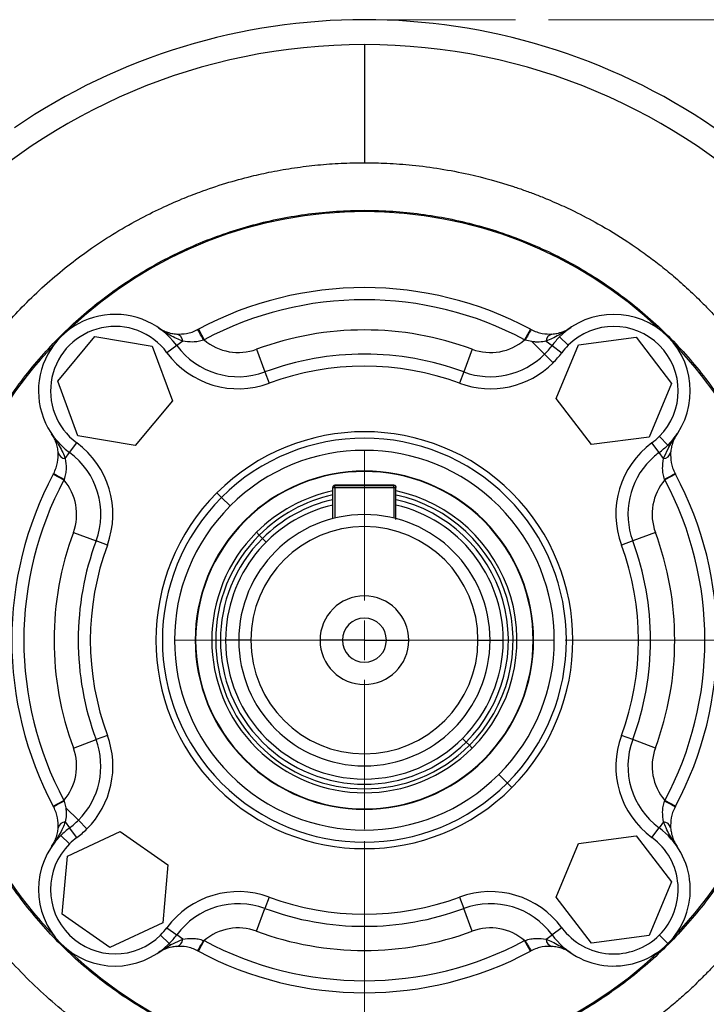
# Model space of a CAD drawing. Header units: inches. Extents: x 0.6 to 16.3, y 0.2 to 11.5.
# Tile 12 of 14: x 11.7 to 14, y 5.7 to 9. Entities that reach past the tile are written whole.
import ezdxf

# ---------------------------------------------------------------- set-up
doc = ezdxf.new("R2010")
doc.units = ezdxf.units.IN
doc.header["$MEASUREMENT"] = 0
doc.linetypes.add('CENTERX2', pattern=[0.8, 0.5, -0.1, 0.1, -0.1])
doc.styles.add('SLDTEXTSTYLE0', font='TXT', dxfattribs={"width": 0.75})
doc.dimstyles.new('SLDDIMSTYLE0', dxfattribs={"dimtxt": 0.137795, "dimasz": 0.14, "dimexe": 0, "dimexo": 0.0625, "dimgap": 0.034449, "dimtad": 0, "dimdec": 1, "dimlfac": 1.5, "dimrnd": 1e-09, "dimzin": 12, "dimdsep": 46, "dimtxsty": 'SLDTEXTSTYLE0', "dimblk1": 'CLOSED', "dimblk2": 'CLOSED', "dimsah": 1, "dimcen": 0.09, "dimadec": 0, "dimazin": 3, "dimtfac": 1, "dimtofl": 0, "dimtmove": 0, "dimatfit": 3, "dimldrblk": 'CLOSED', "dimfxl": 0, "dimfrac": 2, "dimtolj": 1, "dimtzin": 12, "dimarcsym": 0})
doc.dimstyles.new('SLDDIMSTYLE1', dxfattribs={"dimtxt": 0.137795, "dimasz": 0.14, "dimexe": 0, "dimexo": 0.0625, "dimgap": 0.034449, "dimtad": 0, "dimtih": 1, "dimtoh": 1, "dimdec": 1, "dimlfac": 1.5, "dimrnd": 1e-09, "dimzin": 12, "dimdsep": 46, "dimtxsty": 'SLDTEXTSTYLE0', "dimblk1": 'CLOSED', "dimblk2": 'CLOSED', "dimsah": 1, "dimcen": 0.09, "dimadec": 0, "dimazin": 3, "dimtfac": 1, "dimtofl": 0, "dimtmove": 0, "dimatfit": 3, "dimldrblk": 'CLOSED', "dimfxl": 0, "dimfrac": 2, "dimtolj": 1, "dimtzin": 12, "dimarcsym": 0})
doc.dimstyles.new('SLDDIMSTYLE2', dxfattribs={"dimtxt": 0.137795, "dimasz": 0.14, "dimexe": 0, "dimexo": 0.0625, "dimgap": 0.034449, "dimtad": 0, "dimtih": 1, "dimtoh": 1, "dimdec": 1, "dimlfac": 1.5, "dimrnd": 1e-09, "dimzin": 12, "dimdsep": 46, "dimtxsty": 'SLDTEXTSTYLE0', "dimblk1": 'CLOSED', "dimblk2": 'CLOSED', "dimsah": 1, "dimcen": 0.09, "dimadec": 0, "dimazin": 3, "dimtfac": 1, "dimtdec": 1, "dimtofl": 0, "dimtmove": 0, "dimatfit": 3, "dimldrblk": 'CLOSED', "dimfxl": 0, "dimfrac": 2, "dimtolj": 1, "dimtzin": 12, "dimarcsym": 0})
doc.dimstyles.new('SLDDIMSTYLE4', dxfattribs={"dimtxt": 0.137795, "dimasz": 0.14, "dimexe": 0, "dimexo": 0.0625, "dimgap": 0.034449, "dimtad": 0, "dimdec": 1, "dimlfac": 1.5, "dimrnd": 1e-09, "dimzin": 12, "dimdsep": 46, "dimtxsty": 'SLDTEXTSTYLE0', "dimblk1": 'CLOSED', "dimblk2": 'CLOSED', "dimsah": 1, "dimcen": 0.09, "dimadec": 0, "dimazin": 3, "dimtfac": 1, "dimtdec": 1, "dimtmove": 0, "dimatfit": 0, "dimldrblk": 'CLOSED', "dimfxl": 0, "dimfrac": 2, "dimtolj": 1, "dimtzin": 12, "dimarcsym": 0})

# ---------------------------------------------------------------- blocks, each defined once
blk = doc.blocks.new('_Closed')
at = {"color": 0, "linetype": 'ByBlock', "lineweight": -2}
for p, q in [((-1, 0.166667), (0, 0)), ((-1, 0.166667), (-1, -0.166667)), ((0, 0), (-1, -0.166667)), ((0, 0), (-1, 0))]:
    blk.add_line(p, q, dxfattribs=at)
blk = doc.blocks.new('_D')
at = {"color": 7, "linetype": 'Continuous', "lineweight": 0}
for p, q in [((14.9391, 6.1815), (14.9391, 2.9712)), ((12.0525, 4.3545), (12.0525, 2.9712)), ((12.6679, 3.209), (12.626, 3.209)), ((12.626, 3.209), (12.626, 2.9903)), ((12.9734, 3.209), (13.0154, 3.209)), ((13.0154, 3.209), (13.0154, 2.9903)), ((12.0525, 3.0105), (12.5051, 3.0105)), ((14.9391, 3.0105), (13.1362, 3.0105)), ((12.626, 2.9903), (12.6679, 2.9903)), ((13.0154, 2.9903), (12.9734, 2.9903))]:
    blk.add_line(p, q, dxfattribs=at)
at = {"color": 7, "linetype": 'Continuous', "lineweight": 18, "xscale": 0.14, "yscale": 0.14, "rotation": 180.0000000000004}
blk.add_blockref('_Closed', (12.0525, 3.0105), dxfattribs=at)
at = {"color": 7, "linetype": 'Continuous', "lineweight": 18, "xscale": 0.14, "yscale": 0.14}
blk.add_blockref('_Closed', (14.9391, 3.0105), dxfattribs=at)
at = {"color": 7, "linetype": 'Continuous', "lineweight": 18, "char_height": 0.1378, "attachment_point": 1, "style": 'SLDTEXTSTYLE0'}
for s, insert in [('110', (12.6679, 3.1679)), ('4.3', (12.6934, 2.9617))]:
    blk.add_mtext(s, dxfattribs=dict(at, insert=insert))
blk = doc.blocks.new('_D_1')
at = {"color": 7, "linetype": 'Continuous', "lineweight": 0}
for p, q in [((13.4951, 8.9826), (15.7643, 8.9826)), ((15.7249, 8.9826), (15.7249, 7.9053)), ((15.5722, 7.8773), (15.5302, 7.8773)), ((15.5302, 7.8773), (15.5302, 7.6586)), ((15.8777, 7.8773), (15.9196, 7.8773)), ((15.9196, 7.8773), (15.9196, 7.6586)), ((15.5302, 7.6586), (15.5722, 7.6586)), ((15.9196, 7.6586), (15.8777, 7.6586)), ((15.7249, 4.1129), (15.7249, 7.4524)), ((14.1313, 4.1129), (15.7643, 4.1129))]:
    blk.add_line(p, q, dxfattribs=at)
at = {"color": 7, "linetype": 'Continuous', "lineweight": 18, "xscale": 0.14, "yscale": 0.14}
for p, rotation in [((15.7249, 8.9826), 90.0000000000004), ((15.7249, 4.1129), 270.0000000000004)]:
    blk.add_blockref('_Closed', p, dxfattribs=dict(at, rotation=rotation))
at = {"color": 7, "linetype": 'Continuous', "lineweight": 18, "char_height": 0.1378, "attachment_point": 1, "style": 'SLDTEXTSTYLE0'}
for s, insert in [('186', (15.5722, 7.8362)), ('7.3', (15.5977, 7.63))]:
    blk.add_mtext(s, dxfattribs=dict(at, insert=insert))
blk = doc.blocks.new('_D_2')
at = {"color": 7, "linetype": 'Continuous', "lineweight": 0}
for p, q in [((13.5504, 6.9293), (15.3384, 6.9293)), ((15.2991, 6.9293), (15.2991, 5.0259)), ((15.1463, 4.9979), (15.1044, 4.9979)), ((15.1044, 4.9979), (15.1044, 4.7792)), ((15.4518, 4.9979), (15.4938, 4.9979)), ((15.4938, 4.9979), (15.4938, 4.7792)), ((15.1044, 4.7792), (15.1463, 4.7792)), ((15.4938, 4.7792), (15.4518, 4.7792)), ((15.2991, 4.1129), (15.2991, 4.573)), ((14.1313, 4.1129), (15.3384, 4.1129))]:
    blk.add_line(p, q, dxfattribs=at)
at = {"color": 7, "linetype": 'Continuous', "lineweight": 18, "xscale": 0.14, "yscale": 0.14}
for p, rotation in [((15.2991, 6.9293, -0.4875), 90.0000000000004), ((15.2991, 4.1129, -0.4875), 270.0000000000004)]:
    blk.add_blockref('_Closed', p, dxfattribs=dict(at, rotation=rotation))
at = {"color": 7, "linetype": 'Continuous', "lineweight": 18, "char_height": 0.1378, "attachment_point": 1, "style": 'SLDTEXTSTYLE0'}
for s, insert in [('107', (15.1463, 4.9568)), ('4.2', (15.1718, 4.7506))]:
    blk.add_mtext(s, dxfattribs=dict(at, insert=insert))
blk = doc.blocks.new('_D_4')
at = {"color": 7, "linetype": 'Continuous', "lineweight": 0}
for p, q in [((12.8858, 6.2646), (12.8858, 3.7716)), ((12.0525, 4.3545), (12.0525, 3.7716)), ((12.3187, 4.0094), (12.2767, 4.0094)), ((12.2767, 4.0094), (12.2767, 3.7906)), ((12.5223, 4.0094), (12.5643, 4.0094)), ((12.5643, 4.0094), (12.5643, 3.7906)), ((12.0525, 3.8109), (11.8025, 3.8109)), ((12.2767, 3.7906), (12.3187, 3.7906)), ((12.5643, 3.7906), (12.5223, 3.7906)), ((12.8858, 3.8109), (13.1358, 3.8109))]:
    blk.add_line(p, q, dxfattribs=at)
at = {"color": 7, "linetype": 'Continuous', "lineweight": 18, "xscale": 0.14, "yscale": 0.14}
blk.add_blockref('_Closed', (12.0525, 3.8109, -0.4875), dxfattribs=at)
at = {"color": 7, "linetype": 'Continuous', "lineweight": 18, "xscale": 0.14, "yscale": 0.14, "rotation": 180.0000000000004}
blk.add_blockref('_Closed', (12.8858, 3.8109, -0.4875), dxfattribs=at)
at = {"color": 7, "linetype": 'Continuous', "lineweight": 18, "char_height": 0.1378, "attachment_point": 1, "style": 'SLDTEXTSTYLE0'}
for s, insert in [('32', (12.3187, 3.9683)), ('1.3', (12.2933, 3.7621))]:
    blk.add_mtext(s, dxfattribs=dict(at, insert=insert))
blk = doc.blocks.new('SW_CENTERMARKSYMBOL_0')
at = {"color": 0, "linetype": 'Continuous', "lineweight": 18}
for p, q in [((0, 0.1312), (0, 0.6253)), ((0, 0), (0, 0.0656)), ((-0.1312, 0), (-0.6253, 0)), ((0, 0), (-0.0656, 0)), ((0, 0), (0, -0.0656)), ((0, 0), (0.0656, 0)), ((0.1312, 0), (0.6253, 0)), ((0, -0.1312), (0, -0.6253))]:
    blk.add_line(p, q, dxfattribs=at)

msp = doc.modelspace()

# ---------------------------------------------------------------- linework, layer by layer
at = {"color": 7, "linetype": 'CENTERX2', "lineweight": 18}
msp.add_line((12.8858, 8.9826), (13.4557, 8.9826), dxfattribs=at)
at = {"color": 7, "linetype": 'Continuous', "lineweight": 25}
for p, q in [((12.8858, 8.9002), (12.8858, 8.5094)), ((12.3368, 7.9587), (12.3556, 7.9234)), ((13.4348, 7.9587), (13.416, 7.9234)), ((11.8711, 7.7866), (11.994, 7.9347)), ((11.994, 7.9347), (12.1837, 7.9024)), ((12.2847, 7.919), (12.2649, 7.9044)), ((13.44, 7.9173), (13.4181, 7.9227)), ((13.4869, 7.919), (13.5067, 7.9044)), ((13.5316, 7.9334), (13.5599, 7.9051)), ((13.5936, 7.907), (13.7845, 7.932)), ((13.7845, 7.932), (13.9016, 7.7793)), ((12.1837, 7.9024), (12.2505, 7.7219)), ((12.2649, 7.9044), (12.2326, 7.8807)), ((12.5291, 7.892), (12.5569, 7.817)), ((13.2424, 7.892), (13.2147, 7.817)), ((13.44, 7.9173), (13.4818, 7.8754)), ((13.5067, 7.9044), (13.5389, 7.8807)), ((13.5199, 7.7292), (13.5936, 7.907)), ((13.5101, 7.8472), (13.4818, 7.8754)), ((12.5569, 7.817), (12.5708, 7.7795)), ((13.2147, 7.817), (13.2008, 7.7795)), ((11.938, 7.6061), (11.8711, 7.7866)), ((13.9016, 7.7793), (13.8278, 7.6015)), ((12.2505, 7.7219), (12.1277, 7.5738)), ((13.637, 7.5765), (13.5199, 7.7292)), ((12.1277, 7.5738), (11.938, 7.6061)), ((13.8278, 7.6015), (13.637, 7.5765)), ((13.8899, 7.5751), (13.8616, 7.6034)), ((13.8943, 7.5707), (13.9204, 7.6121)), ((11.9107, 7.5502), (11.9344, 7.5824)), ((13.8609, 7.5502), (13.8372, 7.5824)), ((13.8755, 7.5304), (13.8943, 7.5707)), ((13.8899, 7.5751), (13.8943, 7.5707)), ((11.8961, 7.5304), (11.9107, 7.5502)), ((13.8755, 7.5304), (13.8609, 7.5502)), ((11.8564, 7.4783), (11.8917, 7.4595)), ((13.9152, 7.4783), (13.8799, 7.4595)), ((12.7884, 7.4425), (12.7884, 7.4415)), ((12.9834, 7.4425), (12.7884, 7.4425)), ((12.7884, 7.4415), (12.9834, 7.4415)), ((12.9834, 7.4338), (12.7884, 7.4338)), ((12.9834, 7.4415), (12.9834, 7.4425)), ((12.491, 7.3241), (12.49, 7.3251)), ((11.9231, 7.286), (11.9981, 7.2582)), ((12.538, 7.2771), (12.5287, 7.2864)), ((12.5488, 7.2663), (12.538, 7.2771)), ((12.561, 7.2541), (12.5488, 7.2663)), ((13.8485, 7.286), (13.7735, 7.2582)), ((12.0356, 7.2443), (11.9981, 7.2582)), ((13.7735, 7.2582), (13.736, 7.2443)), ((12.47, 6.9293), (12.4265, 6.9293)), ((12.51, 6.9293), (12.47, 6.9293)), ((12.8129, 6.9293), (12.7391, 6.9293)), ((12.8858, 6.9293), (12.8129, 6.9293)), ((12.8858, 6.9293), (12.9587, 6.9293)), ((12.9587, 6.9293), (13.0325, 6.9293)), ((13.2616, 6.9293), (13.3016, 6.9293)), ((13.3016, 6.9293), (13.3451, 6.9293)), ((12.0356, 6.6143), (11.9981, 6.6004)), ((13.7735, 6.6004), (13.736, 6.6143)), ((11.9231, 6.5726), (11.9981, 6.6004)), ((13.2106, 6.6045), (13.2227, 6.5924)), ((13.2227, 6.5924), (13.2336, 6.5815)), ((13.8485, 6.5726), (13.7735, 6.6004)), ((13.2336, 6.5815), (13.2428, 6.5723)), ((13.2806, 6.5345), (13.2815, 6.5336)), ((11.8564, 6.3803), (11.8917, 6.3991)), ((11.8924, 6.397), (11.8978, 6.3751)), ((13.9152, 6.3803), (13.8799, 6.3991)), ((11.8978, 6.3751), (11.9397, 6.3333)), ((11.8961, 6.3282), (11.9107, 6.3084)), ((11.9679, 6.305), (11.9397, 6.3333)), ((13.8755, 6.3282), (13.8609, 6.3084)), ((11.9032, 6.2147), (12.0776, 6.2961)), ((11.9344, 6.2762), (11.9107, 6.3084)), ((12.0776, 6.2961), (12.2352, 6.1857)), ((13.8372, 6.2762), (13.8609, 6.3084)), ((11.8817, 6.2835), (11.91, 6.2552)), ((13.5199, 6.0793), (13.5936, 6.2571)), ((13.5936, 6.2571), (13.7845, 6.2821)), ((13.7845, 6.2821), (13.9016, 6.1294)), ((11.8864, 6.023), (11.9032, 6.2147)), ((12.2352, 6.1857), (12.2185, 5.994)), ((13.9016, 6.1294), (13.8278, 5.9516)), ((12.5708, 6.0791), (12.5569, 6.0416)), ((13.2008, 6.0791), (13.2147, 6.0416)), ((13.637, 5.9266), (13.5199, 6.0793)), ((12.5291, 5.9666), (12.5569, 6.0416)), ((13.2424, 5.9666), (13.2147, 6.0416)), ((12.0441, 5.9126), (11.8864, 6.023)), ((12.2185, 5.994), (12.0441, 5.9126)), ((12.2326, 5.9779), (12.2649, 5.9542)), ((13.5389, 5.9779), (13.5067, 5.9542)), ((12.24, 5.9252), (12.2117, 5.9535)), ((12.2444, 5.9208), (12.2847, 5.9396)), ((12.2847, 5.9396), (12.2649, 5.9542)), ((12.3368, 5.8999), (12.3556, 5.9352)), ((13.4348, 5.8999), (13.416, 5.9352)), ((13.4869, 5.9396), (13.5067, 5.9542)), ((13.8278, 5.9516), (13.637, 5.9266)), ((13.8899, 5.9252), (13.8616, 5.9535)), ((12.203, 5.8947), (12.2444, 5.9208)), ((12.24, 5.9252), (12.2444, 5.9208))]:
    msp.add_line(p, q, dxfattribs=at)
at = {"color": 8, "linetype": 'Continuous', "lineweight": 25}
for p, q in [((12.7884, 7.4338), (12.7884, 7.3336)), ((12.9834, 7.4338), (12.9834, 7.3335)), ((12.4133, 7.4018), (12.398, 7.417)), ((12.4415, 7.3736), (12.4133, 7.4018)), ((13.3301, 6.485), (13.3583, 6.4568)), ((13.3583, 6.4568), (13.3735, 6.4416))]:
    msp.add_line(p, q, dxfattribs=at)
at = {"color": 7, "linetype": 'Continuous', "lineweight": 25}
for centre, radius, start, end in [((12.8858, 6.9293), 2.0533, 55.6839, 124.3161), ((12.8858, 6.9293), 1.9709, 90, 180), ((12.8858, 6.9293), 1.9709, 0, 90), ((12.8858, 6.9293), 1.4181, 46.3759, 133.6241), ((12.8858, 6.9293), 1.1667, 61.9267, 118.0733), ((12.8858, 6.9293), 1.1267, 61.9267, 118.0733), ((12.0608, 7.7543), 0.2533, 36.3491, 233.6509), ((13.7107, 7.7543), 0.2533, 315, 135), ((12.0608, 7.7543), 0.2133, 36.3491, 233.6509), ((11.9587, 7.7219), 0.4429, 26.954, 32.0884), ((12.8858, 6.9293), 1.0267, 69.6717, 110.3283), ((13.8128, 7.7219), 0.4429, 147.9116, 153.046), ((13.7107, 7.7543), 0.2133, 315, 135), ((12.2586, 7.9171), 0.0262, 4.0364, 75.427), ((12.4689, 8.0546), 0.1733, 229.1687, 290.3283), ((13.3027, 8.0546), 0.1733, 249.6717, 310.8313), ((13.513, 7.9171), 0.0262, 104.573, 175.9636), ((13.7107, 7.7543), 0.2533, 135, 143.6509), ((12.8858, 6.9293), 1.4181, 136.3759, 180), ((12.4689, 8.0546), 0.2533, 216.3491, 290.3283), ((13.3027, 8.0546), 0.2533, 315, 323.6509), ((13.7107, 7.7543), 0.2133, 135, 143.6509), ((12.8858, 6.9293), 1.4181, 0, 43.6241), ((12.4689, 8.0546), 0.2933, 216.3491, 290.3283), ((12.8858, 6.9293), 0.9467, 69.6717, 110.3283), ((13.3027, 8.0546), 0.2533, 249.6717, 315), ((13.3027, 8.0546), 0.2933, 315, 323.6509), ((12.8858, 6.9293), 0.9067, 69.6717, 110.3283), ((13.3027, 8.0546), 0.2933, 249.6717, 315), ((12.8858, 6.9293), 0.6898, 315, 135), ((12.8858, 6.9293), 0.6683, 315, 135), ((13.7107, 7.7543), 0.2133, 306.3491, 315), ((11.7605, 7.3462), 0.2933, 339.6717, 53.6509), ((14.011, 7.3462), 0.2933, 126.3491, 200.3283), ((13.7107, 7.7543), 0.2533, 306.3491, 315), ((11.8979, 7.5565), 0.0262, 194.573, 265.9636), ((11.7605, 7.3462), 0.2533, 339.6717, 53.6509), ((12.8858, 6.9293), 0.6283, 315, 135), ((14.011, 7.3462), 0.2533, 126.3491, 135), ((13.8736, 7.5565), 0.0262, 274.0364, 345.427), ((14.011, 7.3462), 0.2533, 135, 200.3283), ((12.8858, 6.9293), 1.1667, 151.9267, 208.0733), ((12.0931, 7.8564), 0.4429, 237.9116, 243.046), ((12.8858, 6.9293), 0.5597, 315, 135), ((12.8858, 6.9293), 0.5583, 315, 135), ((13.6784, 7.8564), 0.4429, 296.954, 302.0884), ((12.8858, 6.9293), 1.1667, 331.9267, 28.0733), ((12.8858, 6.9293), 1.1267, 151.9267, 208.0733), ((11.7605, 7.3462), 0.1733, 339.6717, 40.8313), ((14.011, 7.3462), 0.1733, 139.1687, 200.3283), ((12.8858, 6.9293), 1.1267, 331.9267, 28.0733), ((12.8858, 6.9293), 0.6898, 135, 315), ((12.8858, 6.9293), 0.6683, 135, 315), ((12.8858, 6.9293), 0.5049, 101.9833, 135), ((12.8858, 6.9293), 0.5049, 315, 77.9848), ((12.8858, 6.9293), 0.6283, 135, 315), ((12.8858, 6.9293), 0.4593, 103.1372, 180), ((12.8858, 6.9293), 0.4593, 0, 76.8563), ((12.8858, 6.9293), 0.4158, 0, 180), ((12.8858, 6.9293), 0.5597, 135, 315), ((12.8858, 6.9293), 0.5583, 135, 315), ((12.8858, 6.9293), 0.3758, 0, 180), ((12.8858, 6.9293), 1.0267, 159.6717, 200.3283), ((12.8858, 6.9293), 0.5049, 135, 315), ((12.8858, 6.9293), 0.4918, 135, 315), ((12.8858, 6.9293), 0.4765, 135, 315), ((12.8858, 6.9293), 1.0267, 339.6717, 20.3283), ((12.8858, 6.9293), 0.9467, 159.6717, 200.3283), ((12.8858, 6.9293), 0.9067, 159.6717, 200.3283), ((12.8858, 6.9293), 0.9067, 339.6717, 20.3283), ((12.8858, 6.9293), 0.9467, 339.6717, 20.3283), ((12.8858, 6.9293), 0.1467, 0, 180), ((12.8858, 6.9293), 0.0729, 0, 180), ((12.8858, 6.9293), 1.9709, 180, 270), ((12.8858, 6.9293), 1.4181, 180, 223.6241), ((12.8858, 6.9293), 0.4593, 180, 0), ((12.8858, 6.9293), 0.4158, 180, 0), ((12.8858, 6.9293), 0.3758, 180, 0), ((12.8858, 6.9293), 0.1467, 180, 0), ((12.8858, 6.9293), 0.0729, 180, 0), ((12.8858, 6.9293), 1.9709, 270, 0), ((12.8858, 6.9293), 1.4181, 316.3759, 0), ((11.7605, 6.5124), 0.2933, 315, 20.3283), ((14.011, 6.5124), 0.2933, 159.6717, 233.6509), ((11.7605, 6.5124), 0.2533, 315, 20.3283), ((14.011, 6.5124), 0.2533, 159.6717, 233.6509), ((11.7605, 6.5124), 0.1733, 319.1687, 20.3283), ((14.011, 6.5124), 0.1733, 159.6717, 220.8313), ((12.0931, 6.0023), 0.4429, 116.954, 122.0884), ((13.6784, 6.0023), 0.4429, 57.9116, 63.046), ((11.8979, 6.3021), 0.0262, 94.0364, 165.427), ((11.7605, 6.5124), 0.2533, 306.3491, 315), ((13.8736, 6.3021), 0.0262, 14.573, 85.9636), ((12.0608, 6.1044), 0.2533, 126.3491, 135), ((11.7605, 6.5124), 0.2933, 306.3491, 315), ((13.7107, 6.1044), 0.2533, 315, 53.6509), ((12.0608, 6.1044), 0.2533, 135, 315), ((12.0608, 6.1044), 0.2133, 126.3491, 135), ((13.7107, 6.1044), 0.2133, 315, 53.6509), ((12.0608, 6.1044), 0.2133, 135, 315), ((12.4689, 5.804), 0.2933, 69.6717, 143.6509), ((13.3027, 5.804), 0.2933, 36.3491, 110.3283), ((12.8858, 6.9293), 0.9067, 249.6717, 290.3283), ((12.4689, 5.804), 0.2533, 69.6717, 143.6509), ((12.8858, 6.9293), 0.9467, 249.6717, 290.3283), ((13.3027, 5.804), 0.2533, 36.3491, 110.3283), ((12.0608, 6.1044), 0.2133, 315, 323.6509), ((12.4689, 5.804), 0.1733, 69.6717, 130.8313), ((12.8858, 6.9293), 1.0267, 249.6717, 290.3283), ((13.3027, 5.804), 0.1733, 49.1687, 110.3283), ((13.7107, 6.1044), 0.2133, 216.3491, 315), ((12.0608, 6.1044), 0.2533, 315, 323.6509), ((12.2586, 5.9415), 0.0262, 284.573, 355.9636), ((11.9587, 6.1367), 0.4429, 327.9116, 333.046), ((12.8858, 6.9293), 1.1267, 241.9267, 298.0733), ((13.8128, 6.1367), 0.4429, 206.954, 212.0884), ((13.513, 5.9415), 0.0262, 184.0364, 255.427), ((13.7107, 6.1044), 0.2533, 216.3491, 315), ((12.8858, 6.9293), 1.4181, 226.3759, 313.6241), ((12.8858, 6.9293), 1.1667, 241.9267, 298.0733)]:
    msp.add_arc(centre, radius, start, end, dxfattribs=at)
at = {"color": 8, "linetype": 'Continuous', "lineweight": 25}
for radius, start, end in [(0.4918, 102.2981, 135), (0.4918, 315, 77.6543), (0.4765, 102.6656, 135), (0.4765, 315, 77.2649)]:
    msp.add_arc((12.8858, 6.9293), radius, start, end, dxfattribs=at)
at = {"color": 7, "linetype": 'Continuous', "lineweight": 25}
for points, knots in [([(11.3057, 6.9308), (11.3061, 6.956), (11.307, 7.0126), (11.3147, 7.1065), (11.3285, 7.2025), (11.3482, 7.2968), (11.3657, 7.3619), (11.3798, 7.4077), (11.3879, 7.4325), (11.3966, 7.4576), (11.4058, 7.4831), (11.4158, 7.509), (11.4269, 7.5365), (11.4401, 7.5673), (11.4564, 7.6032), (11.4764, 7.6443), (11.5006, 7.6903), (11.5296, 7.7409), (11.5593, 7.7883), (11.5904, 7.8344), (11.6232, 7.8799), (11.664, 7.932), (11.7127, 7.9888), (11.7704, 8.0497), (11.835, 8.1106), (11.9035, 8.1681), (11.9757, 8.2221), (12.0532, 8.2733), (12.1336, 8.3197), (12.2105, 8.3583), (12.2786, 8.3884), (12.3495, 8.4161), (12.426, 8.4419), (12.5054, 8.4636), (12.5814, 8.4805), (12.6546, 8.4931), (12.7313, 8.5025), (12.8085, 8.5083), (12.86, 8.509), (12.8858, 8.5094)], [0, 0, 0, 0, 0.030534, 0.068469, 0.113805, 0.147785, 0.184989, 0.195267, 0.205767, 0.216487, 0.22743, 0.238593, 0.249978, 0.263309, 0.279185, 0.297605, 0.31857, 0.34208, 0.368133, 0.386184, 0.409325, 0.435987, 0.466169, 0.499872, 0.537379, 0.573448, 0.608075, 0.646307, 0.685688, 0.720352, 0.750301, 0.775727, 0.812408, 0.847844, 0.875328, 0.906497, 0.937665, 0.968833, 1, 1, 1, 1]), ([(12.8858, 8.5094), (12.9106, 8.509), (12.9635, 8.5083), (13.0475, 8.5018), (13.138, 8.4901), (13.2503, 8.4685), (13.3369, 8.4447), (13.3981, 8.4241), (13.4171, 8.4174), (13.436, 8.4106), (13.4548, 8.4034), (13.4735, 8.396), (13.4967, 8.3865), (13.5324, 8.3712), (13.5885, 8.3452), (13.667, 8.304), (13.7441, 8.2571), (13.8089, 8.2123), (13.8572, 8.1761), (13.9041, 8.1381), (13.9536, 8.0947), (13.9964, 8.0536), (14.0318, 8.0173), (14.059, 7.9877), (14.0852, 7.9579), (14.1104, 7.9278), (14.1345, 7.8975), (14.1576, 7.867), (14.1796, 7.8364), (14.2144, 7.7856), (14.2556, 7.719), (14.2913, 7.6523), (14.3122, 7.6094), (14.3232, 7.5859), (14.3324, 7.5654), (14.3399, 7.5479), (14.3667, 7.4839), (14.39, 7.4171), (14.4097, 7.3469), (14.4155, 7.325), (14.4211, 7.3029), (14.4262, 7.2808), (14.4311, 7.2587), (14.4348, 7.2408), (14.4387, 7.2207), (14.4439, 7.192), (14.4511, 7.1469), (14.4584, 7.0869), (14.4645, 7.0132), (14.4654, 6.959), (14.4659, 6.9294)], [0, 0, 0, 0, 0.029985, 0.063916, 0.101791, 0.140268, 0.202108, 0.210209, 0.218311, 0.226412, 0.234513, 0.242613, 0.250714, 0.264827, 0.289658, 0.325377, 0.371981, 0.3986, 0.420653, 0.444945, 0.471477, 0.500248, 0.516633, 0.532823, 0.548818, 0.564619, 0.580226, 0.595639, 0.610857, 0.625881, 0.669963, 0.705476, 0.717282, 0.727716, 0.736778, 0.744469, 0.750787, 0.820616, 0.829764, 0.838912, 0.84806, 0.857209, 0.866356, 0.875504, 0.879241, 0.89118, 0.910722, 0.934475, 0.964234, 1, 1, 1, 1]), ([(11.4633, 6.9306), (11.4657, 6.9927), (11.4705, 7.1168), (11.5084, 7.2997), (11.5682, 7.4763), (11.6509, 7.6435), (11.7547, 7.7986), (11.8778, 7.9387), (12.0181, 8.0616), (12.1733, 8.1652), (12.3406, 8.2476), (12.5173, 8.3075), (12.7003, 8.3437), (12.8864, 8.3559), (13.0726, 8.3436), (13.2555, 8.3071), (13.4322, 8.2471), (13.5994, 8.1645), (13.7545, 8.0608), (13.8947, 7.9378), (14.0177, 7.7975), (14.1213, 7.6424), (14.2039, 7.4751), (14.2635, 7.2984), (14.3012, 7.1155), (14.3059, 6.9914), (14.3083, 6.9293)], [0, 0, 0, 0, 0.041667, 0.083333, 0.125, 0.166667, 0.208333, 0.25, 0.291667, 0.333333, 0.375, 0.416667, 0.458333, 0.5, 0.541667, 0.583333, 0.625, 0.666667, 0.708333, 0.75, 0.791667, 0.833333, 0.875, 0.916667, 0.958333, 1, 1, 1, 1]), ([(12.2847, 7.919), (12.2778, 7.9216), (12.263, 7.9273), (12.2426, 7.9386), (12.2222, 7.9511), (12.2094, 7.9597), (12.203, 7.964)], [0, 0, 0, 0, 0.229518, 0.500348, 0.749899, 1, 1, 1, 1]), ([(12.203, 7.964), (12.2073, 7.9613), (12.2159, 7.9558), (12.2308, 7.9494), (12.2468, 7.9445), (12.2594, 7.9431), (12.2651, 7.9425)], [0, 0, 0, 0, 0.250067, 0.500044, 0.771108, 1, 1, 1, 1]), ([(12.2651, 7.9425), (12.2755, 7.9424), (12.2911, 7.9423), (12.3158, 7.9485), (12.3279, 7.9543), (12.334, 7.9572)], [0, 0, 0, 0, 0.497687, 0.747778, 1, 1, 1, 1]), ([(12.334, 7.9572), (12.3345, 7.9575), (12.3354, 7.958), (12.3363, 7.9585), (12.3368, 7.9587)], [0, 0, 0, 0, 0.56, 1, 1, 1, 1]), ([(13.4348, 7.9587), (13.4353, 7.9584), (13.4363, 7.9579), (13.4372, 7.9574), (13.4376, 7.9572)], [0, 0, 0, 0, 0.56, 1, 1, 1, 1]), ([(13.4376, 7.9572), (13.4437, 7.9543), (13.4558, 7.9486), (13.4804, 7.9423), (13.496, 7.9424), (13.5064, 7.9425)], [0, 0, 0, 0, 0.251248, 0.501285, 1, 1, 1, 1]), ([(13.5686, 7.964), (13.5622, 7.9597), (13.5493, 7.9511), (13.529, 7.9387), (13.5086, 7.9273), (13.4937, 7.9216), (13.4869, 7.919)], [0, 0, 0, 0, 0.249837, 0.499645, 0.770472, 1, 1, 1, 1]), ([(13.5064, 7.9425), (13.5122, 7.9431), (13.5248, 7.9445), (13.5408, 7.9494), (13.5557, 7.9558), (13.5643, 7.9613), (13.5686, 7.964)], [0, 0, 0, 0, 0.228886, 0.499952, 0.749999, 1, 1, 1, 1]), ([(12.3535, 7.9227), (12.3476, 7.9209), (12.3358, 7.9174), (12.3117, 7.9149), (12.2955, 7.9173), (12.2847, 7.919)], [0, 0, 0, 0, 0.251308, 0.500548, 1, 1, 1, 1]), ([(12.3556, 7.9234), (12.3552, 7.9233), (12.3545, 7.923), (12.3538, 7.9228), (12.3535, 7.9227)], [0, 0, 0, 0, 0.56, 1, 1, 1, 1]), ([(13.4181, 7.9227), (13.4177, 7.9228), (13.417, 7.9231), (13.4163, 7.9233), (13.416, 7.9234)], [0, 0, 0, 0, 0.56, 1, 1, 1, 1]), ([(13.4869, 7.919), (13.4796, 7.9177), (13.4698, 7.916), (13.4577, 7.9159), (13.4496, 7.9161), (13.4441, 7.9168), (13.44, 7.9173)], [0, 0, 0, 0, 0.49944, 0.666196, 0.750822, 1, 1, 1, 1]), ([(11.8511, 7.6121), (11.8554, 7.6057), (11.864, 7.5929), (11.8764, 7.5725), (11.8878, 7.5521), (11.8935, 7.5372), (11.8961, 7.5304)], [0, 0, 0, 0, 0.249837, 0.499645, 0.770472, 1, 1, 1, 1]), ([(11.8726, 7.5499), (11.872, 7.5557), (11.8706, 7.5683), (11.8657, 7.5843), (11.8592, 7.5992), (11.8538, 7.6078), (11.8511, 7.6121)], [0, 0, 0, 0, 0.228886, 0.499952, 0.749999, 1, 1, 1, 1]), ([(13.9204, 7.6121), (13.9177, 7.6078), (13.9123, 7.5992), (13.9059, 7.5843), (13.901, 7.5683), (13.8996, 7.5557), (13.8989, 7.5499)], [0, 0, 0, 0, 0.250067, 0.500044, 0.771108, 1, 1, 1, 1]), ([(11.8579, 7.4811), (11.8608, 7.4872), (11.8665, 7.4993), (11.8728, 7.5239), (11.8727, 7.5395), (11.8726, 7.5499)], [0, 0, 0, 0, 0.251248, 0.501285, 1, 1, 1, 1]), ([(11.8961, 7.5304), (11.8977, 7.5196), (11.9002, 7.5034), (11.8977, 7.4793), (11.8942, 7.4675), (11.8924, 7.4616)], [0, 0, 0, 0, 0.499452, 0.748692, 1, 1, 1, 1]), ([(13.8792, 7.4616), (13.8774, 7.4675), (13.8738, 7.4793), (13.8714, 7.5034), (13.8738, 7.5196), (13.8755, 7.5304)], [0, 0, 0, 0, 0.251308, 0.500548, 1, 1, 1, 1]), ([(13.8989, 7.5499), (13.8989, 7.5396), (13.8987, 7.5239), (13.905, 7.4993), (13.9108, 7.4872), (13.9137, 7.4811)], [0, 0, 0, 0, 0.497687, 0.747778, 1, 1, 1, 1]), ([(11.8564, 7.4783), (11.8567, 7.4789), (11.8572, 7.4798), (11.8577, 7.4807), (11.8579, 7.4811)], [0, 0, 0, 0, 0.56, 1, 1, 1, 1]), ([(11.8924, 7.4616), (11.8923, 7.4612), (11.892, 7.4605), (11.8918, 7.4598), (11.8917, 7.4595)], [0, 0, 0, 0, 0.56, 1, 1, 1, 1]), ([(13.8799, 7.4595), (13.8798, 7.4599), (13.8795, 7.4606), (13.8793, 7.4613), (13.8792, 7.4616)], [0, 0, 0, 0, 0.5600001, 1, 1, 1, 1]), ([(13.9137, 7.4811), (13.914, 7.4806), (13.9145, 7.4797), (13.915, 7.4788), (13.9152, 7.4783)], [0, 0, 0, 0, 0.56, 1, 1, 1, 1]), ([(12.7884, 7.4338), (12.7876, 7.4338), (12.7863, 7.4339), (12.7848, 7.434), (12.7837, 7.4341), (12.7828, 7.4343), (12.782, 7.4345), (12.7819, 7.4347), (12.7818, 7.4348)], [0, 0, 0, 0, 0.239092, 0.367888, 0.49949, 0.631167, 0.760178, 1, 1, 1, 1]), ([(12.7818, 7.3319), (12.7818, 7.3429), (12.7818, 7.3755), (12.7818, 7.4111), (12.7818, 7.4348)], [0, 0, 0, 0, 0.336151, 1, 1, 1, 1]), ([(12.9901, 7.4348), (12.99, 7.4347), (12.9899, 7.4345), (12.989, 7.4343), (12.9882, 7.4341), (12.9871, 7.434), (12.9856, 7.4339), (12.9843, 7.4338), (12.9834, 7.4338)], [0, 0, 0, 0, 0.239822, 0.368833, 0.50051, 0.632112, 0.760908, 1, 1, 1, 1]), ([(12.9901, 7.3285), (12.9901, 7.3407), (12.9901, 7.3744), (12.9901, 7.4112), (12.9901, 7.4348)], [0, 0, 0, 0, 0.360671, 1, 1, 1, 1]), ([(12.8858, 5.3492), (12.8168, 5.3518), (12.6788, 5.357), (12.4754, 5.399), (12.279, 5.4653), (12.093, 5.5572), (11.9206, 5.6725), (11.7648, 5.8093), (11.6281, 5.9653), (11.513, 6.1379), (11.4213, 6.3239), (11.3552, 6.5204), (11.3134, 6.7238), (11.3083, 6.8618), (11.3057, 6.9308)], [0, 0, 0, 0, 0.083336, 0.166671, 0.250006, 0.33334, 0.416674, 0.500007, 0.583341, 0.666673, 0.750006, 0.833337, 0.916669, 1, 1, 1, 1]), ([(14.3083, 6.9293), (14.3059, 6.8672), (14.3012, 6.7431), (14.2634, 6.5601), (14.2038, 6.3834), (14.1212, 6.216), (14.0176, 6.0609), (13.8945, 5.9206), (13.7542, 5.7975), (13.5991, 5.6939), (13.4317, 5.6113), (13.255, 5.5514), (13.072, 5.515), (12.8858, 5.5028), (12.6996, 5.515), (12.5166, 5.5514), (12.3399, 5.6113), (12.1725, 5.6939), (12.0174, 5.7975), (11.8771, 5.9206), (11.754, 6.0609), (11.6504, 6.216), (11.5677, 6.3834), (11.5081, 6.5601), (11.4703, 6.7431), (11.4656, 6.8672), (11.4633, 6.9293)], [0, 0, 0, 0, 0.0416667, 0.0833333, 0.125, 0.1666667, 0.2083333, 0.25, 0.2916667, 0.3333333, 0.375, 0.4166667, 0.4583333, 0.5, 0.5416667, 0.5833333, 0.625, 0.6666667, 0.7083333, 0.75, 0.7916667, 0.8333333, 0.875, 0.9166667, 0.9583333, 1, 1, 1, 1]), ([(14.4659, 6.9294), (14.4658, 6.9194), (14.4657, 6.8932), (14.4639, 6.8448), (14.4599, 6.7883), (14.4537, 6.7314), (14.4464, 6.6807), (14.4379, 6.6323), (14.429, 6.5894), (14.4201, 6.5514), (14.4116, 6.5184), (14.4024, 6.4856), (14.3925, 6.4529), (14.3819, 6.4205), (14.3706, 6.3884), (14.3585, 6.3565), (14.3472, 6.3282), (14.3348, 6.2987), (14.3189, 6.2632), (14.2967, 6.2173), (14.2717, 6.1698), (14.247, 6.1266), (14.2245, 6.0898), (14.202, 6.0549), (14.178, 6.0198), (14.1519, 5.9838), (14.1242, 5.9477), (14.0954, 5.9125), (14.0657, 5.878), (14.035, 5.8445), (14.0063, 5.815), (13.9786, 5.7878), (13.9502, 5.7613), (13.9162, 5.7311), (13.8762, 5.6977), (13.8298, 5.6617), (13.7848, 5.6296), (13.7437, 5.6023), (13.7055, 5.5783), (13.6605, 5.5519), (13.6104, 5.5248), (13.5623, 5.5011), (13.5229, 5.4832), (13.488, 5.4683), (13.4542, 5.4548), (13.4178, 5.4413), (13.3811, 5.4287), (13.3441, 5.417), (13.3068, 5.4062), (13.2693, 5.3963), (13.2315, 5.3874), (13.199, 5.3806), (13.1683, 5.3747), (13.1409, 5.3699), (13.1098, 5.3651), (13.0769, 5.3607), (13.0249, 5.355), (12.9607, 5.3501), (12.9089, 5.3495), (12.8858, 5.3492)], [0, 0, 0, 0, 0.01218, 0.031667, 0.058459, 0.080633, 0.100853, 0.12032, 0.140052, 0.153788, 0.167523, 0.181258, 0.194994, 0.208729, 0.222465, 0.236201, 0.249937, 0.259225, 0.274886, 0.296919, 0.320912, 0.339765, 0.357104, 0.372931, 0.390062, 0.408387, 0.426713, 0.445038, 0.463364, 0.48169, 0.500017, 0.513005, 0.528661, 0.546985, 0.567977, 0.591637, 0.617963, 0.634765, 0.651194, 0.672514, 0.697831, 0.71998, 0.737412, 0.750127, 0.765764, 0.781401, 0.797038, 0.812674, 0.828311, 0.843948, 0.859584, 0.87522, 0.884094, 0.897431, 0.908802, 0.922157, 0.937496, 0.972006, 1, 1, 1, 1]), ([(11.8917, 6.3991), (11.8918, 6.3987), (11.892, 6.398), (11.8923, 6.3973), (11.8924, 6.397)], [0, 0, 0, 0, 0.56, 1, 1, 1, 1]), ([(13.8755, 6.3282), (13.8738, 6.339), (13.8714, 6.3552), (13.8738, 6.3793), (13.8774, 6.3911), (13.8792, 6.397)], [0, 0, 0, 0, 0.499452, 0.748692, 1, 1, 1, 1]), ([(13.8792, 6.397), (13.8793, 6.3974), (13.8795, 6.3981), (13.8798, 6.3988), (13.8799, 6.3991)], [0, 0, 0, 0, 0.5599999, 1, 1, 1, 1]), ([(11.8579, 6.3775), (11.8576, 6.378), (11.8571, 6.3789), (11.8566, 6.3799), (11.8564, 6.3803)], [0, 0, 0, 0, 0.56, 1, 1, 1, 1]), ([(11.8726, 6.3087), (11.8727, 6.3191), (11.8728, 6.3347), (11.8665, 6.3593), (11.8608, 6.3714), (11.8579, 6.3775)], [0, 0, 0, 0, 0.4976866, 0.7477779, 1, 1, 1, 1]), ([(11.8978, 6.3751), (11.8983, 6.371), (11.899, 6.3655), (11.8992, 6.3574), (11.8991, 6.3453), (11.8974, 6.3355), (11.8961, 6.3282)], [0, 0, 0, 0, 0.249178, 0.333805, 0.50056, 1, 1, 1, 1]), ([(13.9137, 6.3775), (13.9108, 6.3714), (13.905, 6.3593), (13.8987, 6.3347), (13.8989, 6.3191), (13.8989, 6.3087)], [0, 0, 0, 0, 0.251248, 0.501285, 1, 1, 1, 1]), ([(13.9152, 6.3803), (13.9149, 6.3798), (13.9144, 6.3788), (13.9139, 6.3779), (13.9137, 6.3775)], [0, 0, 0, 0, 0.56, 1, 1, 1, 1]), ([(11.8961, 6.3282), (11.8935, 6.3214), (11.8878, 6.3065), (11.8764, 6.2861), (11.864, 6.2658), (11.8554, 6.2529), (11.8511, 6.2465)], [0, 0, 0, 0, 0.229518, 0.500348, 0.749899, 1, 1, 1, 1]), ([(13.9204, 6.2465), (13.9162, 6.2529), (13.9076, 6.2658), (13.8951, 6.2861), (13.8838, 6.3065), (13.8781, 6.3214), (13.8755, 6.3282)], [0, 0, 0, 0, 0.249837, 0.499645, 0.770472, 1, 1, 1, 1]), ([(11.8511, 6.2465), (11.8538, 6.2508), (11.8592, 6.2594), (11.8657, 6.2743), (11.8706, 6.2903), (11.872, 6.3029), (11.8726, 6.3087)], [0, 0, 0, 0, 0.250067, 0.500044, 0.771108, 1, 1, 1, 1]), ([(13.8989, 6.3087), (13.8996, 6.3029), (13.901, 6.2903), (13.9059, 6.2743), (13.9123, 6.2594), (13.9177, 6.2508), (13.9204, 6.2465)], [0, 0, 0, 0, 0.228886, 0.499952, 0.749999, 1, 1, 1, 1]), ([(12.2847, 5.9396), (12.2955, 5.9413), (12.3117, 5.9437), (12.3358, 5.9413), (12.3476, 5.9377), (12.3535, 5.9359)], [0, 0, 0, 0, 0.499452, 0.748692, 1, 1, 1, 1]), ([(12.3535, 5.9359), (12.3539, 5.9358), (12.3546, 5.9355), (12.3553, 5.9353), (12.3556, 5.9352)], [0, 0, 0, 0, 0.56, 1, 1, 1, 1]), ([(13.416, 5.9352), (13.4164, 5.9353), (13.4171, 5.9356), (13.4178, 5.9358), (13.4181, 5.9359)], [0, 0, 0, 0, 0.56, 1, 1, 1, 1]), ([(13.4181, 5.9359), (13.424, 5.9377), (13.4358, 5.9413), (13.4599, 5.9437), (13.4761, 5.9413), (13.4869, 5.9396)], [0, 0, 0, 0, 0.251308, 0.500548, 1, 1, 1, 1]), ([(13.4869, 5.9396), (13.4937, 5.937), (13.5086, 5.9313), (13.529, 5.92), (13.5493, 5.9075), (13.5622, 5.8989), (13.5686, 5.8947)], [0, 0, 0, 0, 0.229518, 0.500348, 0.749899, 1, 1, 1, 1]), ([(12.2651, 5.9162), (12.2594, 5.9155), (12.2468, 5.9141), (12.2308, 5.9092), (12.2159, 5.9028), (12.2073, 5.8974), (12.203, 5.8947)], [0, 0, 0, 0, 0.228886, 0.499952, 0.749999, 1, 1, 1, 1]), ([(12.334, 5.9014), (12.3279, 5.9043), (12.3158, 5.9101), (12.2912, 5.9164), (12.2756, 5.9162), (12.2651, 5.9162)], [0, 0, 0, 0, 0.251248, 0.501285, 1, 1, 1, 1]), ([(12.3368, 5.8999), (12.3362, 5.9002), (12.3353, 5.9007), (12.3344, 5.9012), (12.334, 5.9014)], [0, 0, 0, 0, 0.56, 1, 1, 1, 1]), ([(13.4376, 5.9014), (13.4371, 5.9011), (13.4362, 5.9006), (13.4352, 5.9001), (13.4348, 5.8999)], [0, 0, 0, 0, 0.56, 1, 1, 1, 1]), ([(13.5064, 5.9162), (13.496, 5.9162), (13.4804, 5.9164), (13.4558, 5.9101), (13.4437, 5.9043), (13.4376, 5.9014)], [0, 0, 0, 0, 0.497687, 0.747778, 1, 1, 1, 1]), ([(13.5686, 5.8947), (13.5643, 5.8974), (13.5557, 5.9028), (13.5408, 5.9092), (13.5248, 5.9141), (13.5122, 5.9155), (13.5064, 5.9162)], [0, 0, 0, 0, 0.250067, 0.500044, 0.771108, 1, 1, 1, 1])]:
    msp.add_open_spline(points, degree=3, knots=knots, dxfattribs=at)
for points in [[(12.7818, 7.4358), (12.7819, 7.4367), (12.7821, 7.4384), (12.7836, 7.4406), (12.7858, 7.4422), (12.7876, 7.4424), (12.7884, 7.4425)], [(12.7818, 7.4348), (12.7819, 7.4357), (12.7821, 7.4374), (12.7836, 7.4396), (12.7858, 7.4412), (12.7876, 7.4414), (12.7884, 7.4415)], [(12.7884, 7.4338), (12.7884, 7.4343), (12.7884, 7.4353), (12.7884, 7.4367), (12.7884, 7.438), (12.7884, 7.4392), (12.7884, 7.4402), (12.7884, 7.4409), (12.7884, 7.4414), (12.7884, 7.4414), (12.7884, 7.4415)], [(12.9834, 7.4425), (12.9843, 7.4424), (12.9861, 7.4422), (12.9883, 7.4406), (12.9898, 7.4384), (12.99, 7.4367), (12.9901, 7.4358)], [(12.9834, 7.4338), (12.9834, 7.4343), (12.9834, 7.4353), (12.9834, 7.4367), (12.9834, 7.438), (12.9834, 7.4392), (12.9834, 7.4402), (12.9834, 7.4409), (12.9834, 7.4414), (12.9834, 7.4414), (12.9834, 7.4415)], [(12.9834, 7.4415), (12.9843, 7.4414), (12.9861, 7.4412), (12.9883, 7.4396), (12.9898, 7.4374), (12.99, 7.4357), (12.9901, 7.4348)]]:
    msp.add_open_spline(points, degree=3, dxfattribs=at)

# ---------------------------------------------------------------- block references
at = {"color": 7, "linetype": 'Continuous', "lineweight": 0}
msp.add_blockref('SW_CENTERMARKSYMBOL_0', (12.8858, 6.9293), dxfattribs=at)

# ---------------------------------------------------------------- dimensions: what is measured, and where the dimension line sits
at = {"color": 7, "linetype": 'Continuous', "lineweight": 18}
for base, p1, dimstyle, picture, middle in [((15.7249, 4.1129), (13.4557, 8.9826), 'SLDDIMSTYLE1', '_D_1', (15.7249, 7.6788)), ((15.2991, 4.1129), (13.5111, 6.9293), 'SLDDIMSTYLE2', '_D_2', (15.2991, 4.7994))]:
    dim = msp.add_linear_dim(base=base, p1=p1, p2=(14.0919, 4.1129), angle=90, dimstyle=dimstyle, dxfattribs=at)
    dim.commit()
    dim.dimension.update_dxf_attribs({"geometry": picture, "text_midpoint": middle, "dimtype": 160})
for base, p1, p2, dimstyle, picture, middle in [((12.88578435, 3.81092137), (12.05245101, 4.39390847), (12.88578435, 6.30401646), 'SLDDIMSTYLE4', '_D_4', (12.42052115, 3.81092137)), ((12.0525, 3.0105), (14.9391, 6.2209), (12.0525, 4.3939), 'SLDDIMSTYLE0', '_D', (12.8207, 3.0105))]:
    dim = msp.add_linear_dim(base=base, p1=p1, p2=p2, dimstyle=dimstyle, dxfattribs=at)
    dim.commit()
    dim.dimension.update_dxf_attribs({"geometry": picture, "text_midpoint": middle, "dimtype": 160})

doc.saveas('drawing.dxf')
